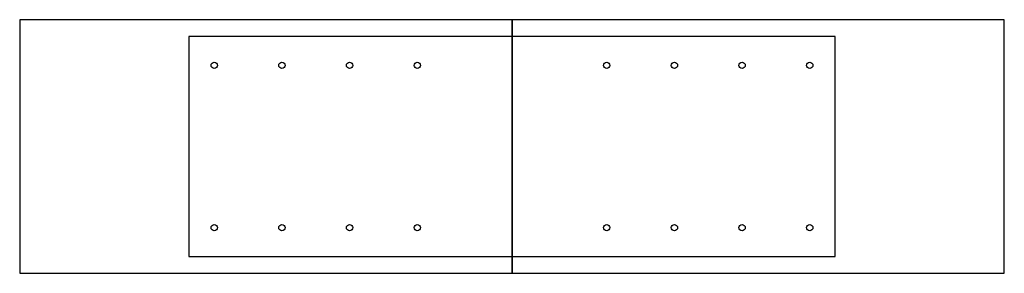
# Model space of a CAD drawing. Header units: millimetres. Extents: x -582 to 582, y -150 to 150.
import ezdxf

# ---------------------------------------------------------------- set-up
doc = ezdxf.new("R2010")
doc.units = ezdxf.units.MM
for name, color, linetype in [('DOWEL_SBD75195', 30, 'CONTINUOUS'), ('TN_HOLES', 1, 'CONTINUOUS'), ('TN_MEMBER_CH1', 40, 'CONTINUOUS'), ('TN_MEMBER_CH2', 40, 'CONTINUOUS'), ('TN_PLATE_1', 5, 'CONTINUOUS')]:
    doc.layers.add(name, color=color, linetype=linetype)

msp = doc.modelspace()

# ---------------------------------------------------------------- linework, layer by layer
at = {"layer": 'DOWEL_SBD75195'}
for centre in [(-352, 96), (-272, 96), (-192, 96), (-112, 96), (112, 96), (192, 96), (272, 96), (352, 96), (-352, -96), (-272, -96), (-192, -96), (-112, -96), (112, -96), (192, -96), (272, -96), (352, -96)]:
    msp.add_circle(centre, 3.75, dxfattribs=at)
at = {"layer": 'TN_HOLES'}
for centre in [(-352, 96), (-272, 96), (-192, 96), (-112, 96), (112, 96), (192, 96), (272, 96), (352, 96), (-352, -96), (-272, -96), (-192, -96), (-112, -96), (112, -96), (192, -96), (272, -96), (352, -96)]:
    msp.add_circle(centre, 3.75, dxfattribs=at)
at = {"layer": 'TN_MEMBER_CH1'}
msp.add_lwpolyline([(0, 150), (-582, 150), (-582, -150), (0, -150)], close=True, dxfattribs=at)
at = {"layer": 'TN_MEMBER_CH2'}
msp.add_lwpolyline([(0, -150), (582, -150), (582, 150), (0, 150)], close=True, dxfattribs=at)
at = {"layer": 'TN_PLATE_1'}
msp.add_lwpolyline([(0, -130), (382, -130), (382, 130), (0, 130), (-382, 130), (-382, -130)], close=True, dxfattribs=at)

doc.saveas('drawing.dxf')
